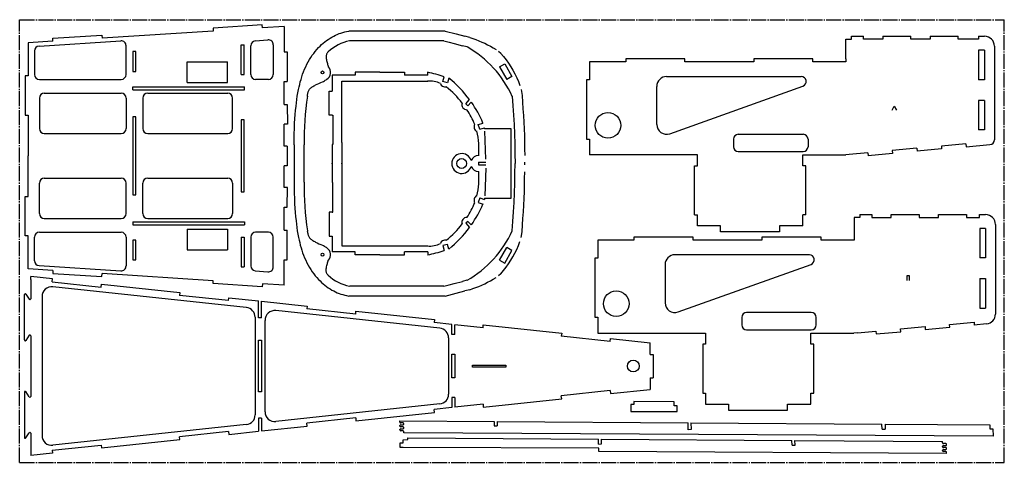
# Model space of a CAD drawing. Extents: x 9 to 1009, y 42 to 492.
import ezdxf

# ---------------------------------------------------------------- set-up
doc = ezdxf.new("R2010")
doc.units = 0
doc.header["$PDSIZE"] = -1
doc.linetypes.add('SLD-ОСЕВАЯ', pattern=[19.05, 15.24, -1.27, 1.27, -1.27])
doc.linetypes.add('SLD-СПЛОШНАЯ', pattern=[0])
doc.layers.get('0').update_dxf_attribs({"linetype": 'CONTINUOUS'})

msp = doc.modelspace()

# ---------------------------------------------------------------- linework, layer by layer
at = {"color": 7, "linetype": 'SLD-ОСЕВАЯ'}
for p, q in [((8.8, 41.7), (8.8, 491.7)), ((8.8, 491.7), (1008.8, 491.7)), ((1008.8, 41.7), (1008.8, 491.7)), ((8.8, 41.7), (1008.8, 41.7))]:
    msp.add_line(p, q, dxfattribs=at)
at = {"color": 7, "linetype": 'SLD-СПЛОШНАЯ'}
for p, q in [((205.5, 480.2), (92.5, 473)), ((255.2, 486.4), (205.3, 483.2)), ((205.3, 483.2), (205.5, 480.2)), ((255.4, 483.4), (255.2, 486.4)), ((277.6, 484.8), (255.4, 483.4)), ((277.6, 484.8), (277.6, 458.9)), ((440.8, 480.2), (343, 480.2)), ((28.5, 464.9), (111.6, 470.2)), ((42.4, 472.8), (92.3, 476)), ((42.6, 469.8), (42.4, 472.8)), ((92.3, 476), (92.5, 473)), ((248.1, 470.1), (261, 471.2)), ((439.5, 470.2), (344, 470.2)), ((465.9, 473.7), (461.1, 475)), ((847.8, 451.8), (847.8, 471.8)), ((847.8, 471.8), (853.8, 471.8)), ((853.8, 474.8), (866, 474.8)), ((853.8, 471.8), (853.8, 474.8)), ((866, 471.8), (866, 474.8)), ((885.5, 471.8), (866, 471.8)), ((885.5, 474.8), (885.5, 471.8)), ((885.5, 474.8), (914, 474.8)), ((914, 471.8), (914, 474.8)), ((933.5, 471.8), (914, 471.8)), ((933.5, 474.8), (933.5, 471.8)), ((933.5, 474.8), (962, 474.8)), ((962, 471.8), (962, 474.8)), ((982.7, 471.8), (962, 471.8)), ((982.7, 474.8), (982.7, 471.8)), ((982.7, 474.8), (988.8, 474.8)), ((42.6, 469.8), (17.4, 468.2)), ((17.4, 468.2), (17.4, 434.7)), ((116.9, 436), (116.9, 465.2)), ((233.9, 435.9), (233.9, 466)), ((233.9, 466), (236.9, 466)), ((236.9, 435.9), (236.9, 466)), ((243.5, 436), (243.5, 465.2)), ((266.4, 466.2), (266.4, 436)), ((463.1, 464.1), (458.6, 465.3)), ((988.8, 460.7), (982.7, 460.7)), ((982.7, 460.7), (982.7, 430.6)), ((988.8, 460.7), (988.8, 430.6)), ((998.8, 464.8), (998.8, 369.7)), ((23.8, 459.9), (23.8, 436)), ((123.9, 459.4), (123.9, 438.9)), ((126.9, 459.4), (123.9, 459.4)), ((126.9, 438.9), (126.9, 459.4)), ((277.6, 458.9), (280.6, 458.9)), ((280.6, 458.9), (280.6, 428.9)), ((497.5, 457.5), (495.3, 459.5)), ((684.4, 451.8), (624.4, 451.8)), ((624.4, 451.8), (624.4, 448.8)), ((684.4, 448.8), (684.4, 451.8)), ((814.4, 451.8), (754.4, 451.8)), ((754.4, 451.8), (754.4, 448.8)), ((814.4, 448.8), (814.4, 451.8)), ((847.8, 451.8), (847.8, 448.8)), ((178.8, 427.8), (178.8, 448.8)), ((178.8, 448.8), (219.8, 448.8)), ((219.8, 427.8), (219.8, 448.8)), ((496.2, 443.8), (501.4, 446.8)), ((496.2, 443.8), (503.6, 430.9)), ((501.4, 446.8), (508.8, 433.8)), ((587.6, 448.8), (587.6, 430.4)), ((624.4, 448.8), (587.6, 448.8)), ((754.4, 448.8), (684.4, 448.8)), ((847.8, 448.8), (814.4, 448.8)), ((14.4, 434.7), (14.4, 394.7)), ((17.4, 434.7), (14.4, 434.7)), ((28.8, 431), (111.9, 431)), ((123.9, 438.9), (126.9, 438.9)), ((233.9, 435.9), (236.9, 435.9)), ((261.4, 431), (248.5, 431)), ((326.1, 435.2), (326.1, 419.1)), ((349.6, 435.2), (326.1, 435.2)), ((374.6, 438.2), (349.6, 438.2)), ((349.6, 438.2), (349.6, 435.2)), ((374.6, 438.2), (399.6, 438.2)), ((399.6, 438.2), (399.6, 435.2)), ((423.2, 435.2), (399.6, 435.2)), ((423.2, 435.2), (423.2, 438.2)), ((438.6, 428.9), (439.9, 433.7)), ((444.7, 432.4), (443.4, 427.6)), ((508.8, 433.8), (503.6, 430.9)), ((587.6, 430.4), (584.6, 430.4)), ((584.6, 430.4), (584.6, 370.4)), ((665.9, 433.9), (802.6, 433.9)), ((988.8, 430.6), (982.7, 430.6)), ((123.8, 420.3), (123.8, 423.3)), ((123.8, 423.3), (237, 423.3)), ((123.8, 420.3), (237, 420.3)), ((178.8, 427.8), (219.8, 427.8)), ((237, 420.3), (237, 423.3)), ((277.6, 428.9), (280.6, 428.9)), ((277.6, 405.5), (277.6, 428.9)), ((336.1, 429.2), (423.2, 429.2)), ((336.1, 366.7), (336.1, 429.2)), ((443.4, 427.6), (438.6, 428.9)), ((518.3, 420.7), (519, 414.8)), ((655.9, 385.2), (655.9, 423.9)), ((669.3, 375.8), (804.2, 424.2)), ((28.8, 412), (28.8, 381)), ((33.8, 417), (111.9, 417)), ((116.9, 412), (116.9, 381)), ((133.9, 412), (133.9, 381)), ((138.9, 417), (220.1, 417)), ((225.1, 381), (225.1, 412)), ((323.1, 419.1), (326.1, 419.1)), ((323.1, 394.8), (323.1, 419.1)), ((461.9, 406.2), (465.7, 410.5)), ((277.6, 405.5), (280.6, 405.5)), ((280.6, 405.5), (280.7, 385.5)), ((464.1, 404.2), (461.9, 406.2)), ((467.5, 408), (464.1, 404.2)), ((895.1, 399.8), (897.1, 403.9)), ((897.1, 403.9), (899.5, 399.8)), ((988.8, 409.6), (982.7, 409.6)), ((982.7, 409.6), (982.7, 379.7)), ((988.8, 409.6), (988.8, 379.7)), ((14.4, 394.7), (17.4, 394.7)), ((17.4, 394.7), (17.4, 353.3)), ((123.9, 392.9), (123.9, 313.7)), ((126.9, 392.9), (123.9, 392.9)), ((126.9, 313.7), (126.9, 392.9)), ((326.1, 394.8), (323.1, 394.8)), ((326.1, 394.8), (327, 394.8)), ((327, 394.8), (327, 364.8)), ((233.9, 389.9), (233.9, 316.7)), ((236.9, 389.9), (233.9, 389.9)), ((236.9, 316.7), (236.9, 389.9)), ((277.6, 363.3), (277.6, 385.5)), ((280.7, 385.5), (277.6, 385.5)), ((474.6, 385.2), (479.4, 386.6)), ((476.1, 380.4), (474.6, 385.2)), ((476.1, 380.4), (481, 381.9)), ((481, 380.8), (481, 381.9)), ((508, 380.8), (481, 380.8)), ((508, 310.2), (508, 380.8)), ((33.8, 376), (111.9, 376)), ((138.9, 376), (220.1, 376)), ((482.2, 349.9), (481.1, 378.3)), ((584.6, 370.4), (587.6, 370.4)), ((587.6, 370.4), (587.6, 354.3)), ((733.7, 370.2), (733.7, 362.6)), ((738.7, 375.2), (804.5, 375.2)), ((809.5, 370.2), (809.5, 362.6)), ((988.8, 379.7), (982.7, 379.7)), ((280.6, 363.3), (277.6, 363.3)), ((280.6, 363.3), (280.6, 343.3)), ((287.6, 364.6), (287.6, 326.4)), ((297.6, 326.4), (297.6, 364.6)), ((326.1, 364.8), (326.1, 326.1)), ((327, 364.8), (326.1, 364.8)), ((336.1, 366.7), (336.1, 324.3)), ((920, 361), (895.1, 358.7)), ((920, 361), (920.3, 358)), ((945.1, 360.3), (920.3, 358)), ((969.8, 365.5), (944.9, 363.3)), ((944.9, 363.3), (945.1, 360.3)), ((969.8, 365.5), (970, 362.5)), ((970, 362.5), (994.2, 364.8)), ((17.4, 311.9), (17.4, 353.3)), ((697.1, 354.3), (587.6, 354.3)), ((697.1, 343.2), (697.1, 354.3)), ((738.7, 357.6), (804.5, 357.6)), ((804.2, 354.3), (847.8, 354.3)), ((804.2, 343.2), (804.2, 354.3)), ((851.4, 354.7), (847.8, 354.4)), ((847.8, 354.4), (847.8, 354.3)), ((870.2, 356.4), (851.4, 354.7)), ((870.2, 356.4), (870.5, 353.4)), ((895.4, 355.7), (870.5, 353.4)), ((895.1, 358.7), (895.4, 355.7)), ((280.6, 343.3), (277.6, 343.3)), ((277.6, 321.1), (277.6, 343.3)), ((467.3, 348.6), (467.3, 348.4)), ((467.3, 342.3), (467.3, 342.6)), ((474.7, 347), (474.7, 344)), ((474.7, 347), (482.3, 347)), ((474.7, 344), (482.3, 344)), ((482.2, 340.9), (481.1, 312.7)), ((522, 344), (522, 347)), ((694.1, 343.2), (697.1, 343.2)), ((694.1, 293.2), (694.1, 343.2)), ((807.2, 343.2), (804.2, 343.2)), ((807.2, 293.2), (807.2, 343.2)), ((33.8, 330.6), (111.9, 330.6)), ((138.9, 330.6), (220.1, 330.6)), ((28.8, 294.6), (28.8, 325.6)), ((116.9, 294.6), (116.9, 325.6)), ((133.9, 294.6), (133.9, 325.6)), ((225.1, 325.6), (225.1, 294.6)), ((280.7, 321.1), (277.6, 321.1)), ((280.6, 301.1), (280.7, 321.1)), ((327, 326.1), (326.1, 326.1)), ((327, 296.1), (327, 326.1)), ((336.1, 324.3), (336.1, 261.7)), ((14.4, 271.9), (14.4, 311.9)), ((14.4, 311.9), (17.4, 311.9)), ((123.9, 313.7), (126.9, 313.7)), ((233.9, 316.7), (236.9, 316.7)), ((476.1, 310.6), (474.6, 305.8)), ((476.1, 310.6), (481, 309)), ((481, 310.2), (481, 309)), ((481, 310.2), (508, 310.2)), ((277.6, 277.7), (277.6, 301.1)), ((277.6, 301.1), (280.6, 301.1)), ((474.6, 305.8), (479.4, 304.3)), ((326.1, 296.1), (323.1, 296.1)), ((323.1, 296.1), (323.1, 271.8)), ((326.1, 296.1), (327, 296.1)), ((694.1, 293.2), (697.1, 293.2)), ((697.1, 282.1), (697.1, 293.2)), ((804.2, 282.1), (804.2, 293.2)), ((807.2, 293.2), (804.2, 293.2)), ((856.2, 290.6), (856.2, 267.6)), ((862.2, 290.6), (856.2, 290.6)), ((862.2, 293.5), (874.3, 293.5)), ((862.2, 293.5), (862.2, 290.6)), ((874.3, 293.5), (874.3, 290.5)), ((874.3, 290.5), (893.9, 290.5)), ((893.9, 290.5), (893.9, 293.5)), ((893.9, 293.5), (922.3, 293.5)), ((922.3, 293.5), (922.3, 290.5)), ((922.3, 290.5), (941.9, 290.5)), ((941.9, 290.5), (941.9, 293.5)), ((941.9, 293.5), (970.3, 293.5)), ((970.3, 293.5), (970.3, 290.5)), ((970.3, 290.5), (983.7, 290.5)), ((983.7, 290.5), (983.7, 293.5)), ((983.7, 293.5), (989.9, 293.5)), ((33.8, 289.6), (111.9, 289.6)), ((123.8, 286.3), (237, 286.3)), ((123.8, 286.3), (123.8, 283.3)), ((123.8, 283.3), (237, 283.3)), ((138.9, 289.6), (220.1, 289.6)), ((237, 286.3), (237, 283.3)), ((464.1, 286.7), (461.9, 284.8)), ((461.9, 284.8), (465.7, 280.5)), ((467.5, 283), (464.1, 286.7)), ((720.5, 282.1), (697.1, 282.1)), ((720.5, 276.1), (720.5, 282.1)), ((804.2, 282.1), (780.5, 282.1)), ((780.5, 282.1), (780.5, 276.1)), ((999.9, 283.5), (999.9, 192.4)), ((17.4, 271.9), (14.4, 271.9)), ((17.4, 238.4), (17.4, 271.9)), ((23.8, 246.7), (23.8, 270.6)), ((28.8, 275.6), (111.9, 275.6)), ((116.9, 270.6), (116.9, 241.4)), ((178.8, 278.8), (219.8, 278.8)), ((178.8, 278.8), (178.8, 257.8)), ((219.8, 278.8), (219.8, 257.8)), ((233.9, 270.6), (236.9, 270.6)), ((233.9, 270.6), (233.9, 240.6)), ((236.9, 270.6), (236.9, 240.6)), ((243.5, 270.6), (243.5, 241.4)), ((261.4, 275.6), (248.5, 275.6)), ((266.4, 240.4), (266.4, 270.6)), ((277.6, 277.7), (280.6, 277.7)), ((280.6, 247.7), (280.6, 277.7)), ((323.1, 271.8), (326.1, 271.8)), ((326.1, 271.8), (326.1, 255.8)), ((518.3, 270.2), (519, 276.2)), ((692.7, 270.6), (632.7, 270.6)), ((632.7, 270.6), (632.7, 267.6)), ((692.7, 267.6), (692.7, 270.6)), ((780.5, 276.1), (720.5, 276.1)), ((822.7, 270.6), (762.7, 270.6)), ((762.7, 270.6), (762.7, 267.6)), ((822.7, 267.6), (822.7, 270.6)), ((989.9, 279.5), (983.9, 279.5)), ((983.9, 279.5), (983.9, 249.5)), ((989.9, 279.5), (989.9, 249.5)), ((123.9, 267.7), (123.9, 247.7)), ((126.9, 267.7), (123.9, 267.7)), ((126.9, 247.7), (126.9, 267.7)), ((336.1, 261.7), (423.2, 261.7)), ((443.4, 263.3), (438.6, 262)), ((438.6, 262), (439.9, 257.2)), ((444.7, 258.5), (443.4, 263.3)), ((496.2, 247.1), (503.6, 260.1)), ((508.8, 257.1), (503.6, 260.1)), ((632.7, 267.6), (595.9, 267.6)), ((595.9, 267.6), (595.9, 249.2)), ((762.7, 267.6), (692.7, 267.6)), ((856.2, 267.6), (822.7, 267.6)), ((178.8, 257.8), (219.8, 257.8)), ((349.6, 255.8), (326.1, 255.8)), ((349.6, 252.8), (349.6, 255.8)), ((374.6, 252.8), (349.6, 252.8)), ((374.6, 252.8), (399.6, 252.8)), ((399.6, 252.8), (399.6, 255.8)), ((423.2, 255.8), (399.6, 255.8)), ((423.2, 255.8), (423.2, 252.8)), ((501.4, 244.1), (508.8, 257.1)), ((810.9, 252.7), (674.3, 252.7)), ((28.5, 241.7), (111.6, 236.4)), ((123.9, 247.7), (126.9, 247.7)), ((233.9, 240.6), (236.9, 240.6)), ((277.6, 247.7), (280.6, 247.7)), ((277.6, 221.8), (277.6, 247.7)), ((496.2, 247.1), (501.4, 244.1)), ((595.9, 249.2), (592.9, 249.2)), ((592.9, 249.2), (592.9, 189.2)), ((664.3, 242.7), (664.3, 204)), ((677.6, 194.6), (812.6, 243)), ((989.9, 249.5), (983.9, 249.5)), ((42.6, 236.8), (17.4, 238.4)), ((20.1, 227.6), (20.1, 230.6)), ((42.2, 228.2), (20.1, 230.6)), ((42.6, 236.8), (42.4, 233.8)), ((42.4, 233.8), (92.3, 230.6)), ((92.3, 230.6), (92.5, 233.6)), ((205.5, 226.4), (92.5, 233.6)), ((248.1, 236.4), (261, 235.4)), ((497.5, 233.5), (495.3, 231.4)), ((910.3, 226.5), (910.3, 231.5)), ((910.3, 231.5), (912.3, 231.5)), ((912.3, 231.5), (912.3, 226.5)), ((20.1, 227.6), (20.1, 208)), ((41.9, 225.3), (42.2, 228.2)), ((41.9, 225.3), (91.6, 219.9)), ((239, 199.2), (42.5, 220.2)), ((91.6, 219.9), (91.9, 222.9)), ((91.9, 222.9), (171.5, 214.4)), ((205.3, 223.4), (205.5, 226.4)), ((255.2, 220.2), (205.3, 223.4)), ((255.4, 223.2), (255.2, 220.2)), ((277.6, 221.8), (255.4, 223.2)), ((439.5, 220.8), (344, 220.8)), ((463.1, 226.8), (458.6, 225.7)), ((983.9, 228.5), (989.9, 228.5)), ((983.9, 228.5), (983.9, 198.5)), ((989.9, 228.5), (989.9, 198.5)), ((13.7, 166.1), (13.7, 212.3)), ((15.2, 212.8), (18.6, 207.5)), ((31.5, 210.2), (31.5, 69)), ((171.5, 214.4), (171.1, 211.4)), ((220.9, 206.1), (171.1, 211.4)), ((440.8, 210.8), (343, 210.8)), ((465.9, 217.2), (461.1, 216)), ((220.9, 206.1), (221.2, 209.1)), ((221.2, 209.1), (251.5, 205.9)), ((251.5, 188.6), (251.5, 205.9)), ((254.5, 205.5), (300.7, 200.6)), ((254.5, 188.6), (254.5, 205.5)), ((300.7, 200.6), (300.4, 197.6)), ((435.5, 178.2), (269, 196)), ((350.1, 192.3), (300.4, 197.6)), ((350.1, 192.3), (350.4, 195.3)), ((350.4, 195.3), (430, 186.8)), ((812.8, 194), (747.1, 194)), ((983.9, 198.5), (989.9, 198.5)), ((248, 189.2), (248, 90)), ((254.5, 188.6), (251.5, 188.6)), ((258, 93.2), (258, 186)), ((430, 186.8), (429.7, 183.8)), ((447.9, 181.9), (429.7, 183.8)), ((447.9, 171.7), (447.9, 181.9)), ((450.9, 171.7), (450.9, 181.5)), ((479.4, 178.5), (450.9, 181.5)), ((479.4, 178.5), (479.7, 181.5)), ((479.7, 181.5), (559.3, 173)), ((592.9, 189.2), (595.9, 189.2)), ((595.9, 189.2), (595.9, 173)), ((742.1, 189), (742.1, 181.4)), ((817.8, 181.4), (817.8, 189)), ((953.2, 182), (978.1, 184.3)), ((953.5, 179), (953.2, 182)), ((978.1, 184.3), (978.4, 181.3)), ((990.8, 182.5), (978.4, 181.3)), ((18.6, 170.9), (15.2, 165.6)), ((20.1, 170.4), (20.1, 108.8)), ((450.9, 171.7), (447.9, 171.7)), ((559.3, 173), (558.9, 170)), ((595.9, 173), (705.5, 173)), ((705.5, 173), (705.5, 162)), ((747.1, 176.4), (812.8, 176.4)), ((812.5, 173), (856.1, 173)), ((812.5, 162), (812.5, 173)), ((859.7, 173.5), (856.1, 173.1)), ((856.1, 173.1), (856.1, 173)), ((859.7, 173.5), (878.5, 175.2)), ((878.5, 175.2), (878.8, 172.2)), ((878.8, 172.2), (903.7, 174.5)), ((903.4, 177.5), (928.3, 179.7)), ((903.7, 174.5), (903.4, 177.5)), ((928.3, 179.7), (928.6, 176.8)), ((928.6, 176.8), (953.5, 179)), ((251.5, 165.9), (254.5, 165.9)), ((251.5, 113.3), (251.5, 165.9)), ((254.5, 165.9), (254.5, 113.3)), ((444.4, 168.2), (444.4, 111)), ((608.6, 164.7), (558.9, 170)), ((608.6, 164.7), (609, 167.7)), ((609, 167.7), (649.3, 163.3)), ((649.3, 151.5), (649.3, 163.3)), ((705.5, 162), (702.5, 162)), ((702.5, 162), (702.5, 112)), ((815.5, 162), (812.5, 162)), ((815.5, 112), (815.5, 162)), ((447.9, 151.6), (450.9, 151.6)), ((447.9, 127.6), (447.9, 151.6)), ((450.9, 151.6), (450.9, 127.6)), ((649.3, 151.5), (652.3, 151.5)), ((652.3, 151.5), (652.3, 127.7)), ((468.8, 140.6), (502.6, 140.6)), ((468.8, 138.6), (468.8, 140.6)), ((502.6, 140.6), (502.6, 138.6)), ((502.6, 138.6), (468.8, 138.6)), ((450.9, 127.6), (447.9, 127.6)), ((649.3, 127.7), (652.3, 127.7)), ((649.3, 127.7), (649.3, 115.9)), ((13.7, 113.1), (13.7, 66.9)), ((18.6, 108.3), (15.2, 113.6)), ((254.5, 113.3), (251.5, 113.3)), ((608.6, 114.6), (558.9, 109.2)), ((608.6, 114.6), (609, 111.6)), ((609, 111.6), (649.3, 115.9)), ((702.5, 112), (705.5, 112)), ((705.5, 112), (705.5, 100.9)), ((812.5, 100.9), (812.5, 112)), ((812.5, 112), (815.5, 112)), ((435.5, 101.1), (269, 83.3)), ((447.9, 107.6), (447.9, 97.4)), ((450.9, 107.6), (447.9, 107.6)), ((450.9, 107.6), (450.9, 97.7)), ((479.4, 100.7), (450.9, 97.7)), ((479.4, 100.7), (479.7, 97.7)), ((479.7, 97.7), (559.3, 106.3)), ((559.3, 106.3), (558.9, 109.2)), ((632.7, 100.6), (629.7, 100.6)), ((629.7, 100.6), (629.7, 93.4)), ((632.7, 103.7), (632.7, 100.6)), ((673.5, 103.1), (632.7, 103.7)), ((673.5, 99), (673.5, 103.1)), ((705.5, 100.9), (728.8, 100.9)), ((728.8, 100.9), (728.8, 94.9)), ((788.8, 100.9), (812.5, 100.9)), ((788.8, 94.9), (788.8, 100.9)), ((350.4, 83.9), (430, 92.4)), ((447.9, 97.4), (429.7, 95.4)), ((430, 92.4), (429.7, 95.4)), ((629.7, 93.4), (676.5, 93.4)), ((676.5, 99), (673.5, 99)), ((676.5, 93.4), (676.5, 99)), ((728.8, 94.9), (788.8, 94.9)), ((239, 80.1), (42.5, 59.1)), ((251.5, 86.6), (251.5, 73.4)), ((254.5, 86.6), (251.5, 86.6)), ((254.5, 86.6), (254.5, 73.7)), ((350.1, 86.9), (300.4, 81.6)), ((300.7, 78.6), (300.4, 81.6)), ((350.1, 86.9), (350.4, 83.9)), ((395, 83.9), (490.7, 83.3)), ((395, 82.6), (395, 83.9)), ((398.2, 81.8), (395.8, 81.8)), ((399, 80.6), (399, 81)), ((490.7, 83.3), (490.8, 78.8)), ((493.7, 83.3), (493.8, 78.8)), ((493.7, 83.3), (687.7, 81.9)), ((687.9, 74.9), (687.7, 81.9)), ((690.6, 81.9), (690.9, 75)), ((690.6, 81.9), (884.6, 80.6)), ((884.8, 75.4), (884.6, 80.6)), ((887.7, 80.6), (994.2, 79.9)), ((887.7, 80.6), (887.8, 75.5)), ((15.2, 66.5), (18.6, 71.7)), ((20.1, 71.2), (20.1, 61.3)), ((220.9, 73.1), (171.1, 67.8)), ((220.9, 73.1), (221.2, 70.1)), ((221.2, 70.1), (251.5, 73.4)), ((254.5, 73.7), (300.7, 78.6)), ((395, 78.6), (395, 79)), ((395, 74.6), (395, 75)), ((395.8, 79.8), (398.2, 79.8)), ((398.2, 77.8), (395.8, 77.8)), ((395.8, 75.8), (398.2, 75.8)), ((398.2, 73.8), (395.8, 73.8)), ((399, 76.6), (399, 77)), ((399, 71.8), (399, 73)), ((997.6, 68.4), (399, 71.8)), ((490.8, 78.8), (493.8, 78.8)), ((690.9, 75), (687.9, 74.9)), ((884.8, 75.4), (887.8, 75.5)), ((994.2, 79.9), (994.3, 75.8)), ((994.3, 75.8), (997.3, 75.9)), ((997.3, 75.9), (997.6, 68.4)), ((20.1, 61.3), (20.1, 51.6)), ((91.9, 56.3), (171.5, 64.8)), ((171.5, 64.8), (171.1, 67.8)), ((395.3, 61.5), (398.3, 61.6)), ((395.4, 56.9), (395.3, 61.5)), ((398.2, 64.6), (403.1, 64.8)), ((398.3, 61.6), (398.2, 64.6)), ((403.1, 66.5), (596.6, 65.2)), ((403.1, 64.8), (403.1, 66.5)), ((596.8, 60.3), (596.6, 65.2)), ((596.8, 60.3), (599.8, 60.4)), ((599.8, 60.4), (599.6, 65.2)), ((599.6, 65.2), (793.2, 63.9)), ((793.3, 59.1), (793.2, 63.9)), ((796.3, 59.2), (796.2, 63.9)), ((796.2, 63.9), (946.2, 62.9)), ((946.2, 61.5), (946.2, 62.9)), ((949.4, 60.7), (947, 60.7)), ((20.1, 51.6), (20.1, 48.6)), ((42.2, 51), (20.1, 48.6)), ((41.9, 54), (91.6, 59.3)), ((41.9, 54), (42.2, 51)), ((91.6, 59.3), (91.9, 56.3)), ((398.4, 56.9), (395.4, 56.9)), ((596.9, 56), (398.4, 56.9)), ((597, 52.7), (596.9, 56)), ((950.2, 50.7), (597, 52.7)), ((793.3, 59.1), (796.3, 59.2)), ((946.2, 57.5), (946.2, 57.9)), ((946.2, 53.5), (946.2, 53.9)), ((947, 58.7), (949.4, 58.7)), ((949.4, 56.7), (947, 56.7)), ((947, 54.7), (949.4, 54.7)), ((949.4, 52.7), (947, 52.7)), ((950.2, 59.5), (950.2, 59.9)), ((950.2, 55.5), (950.2, 55.9)), ((950.2, 50.7), (950.2, 51.9))]:
    msp.add_line(p, q, dxfattribs=at)
for points in [[(287.6, 364.6), (287.6, 370.1), (287.7, 375.6), (287.8, 381), (288.1, 386.5), (288.3, 390.9), (288.6, 395.2), (289, 399.5), (289.5, 403.8), (289.9, 407.2), (290.3, 410.6), (290.8, 414), (291.4, 417.3), (292, 420.7), (292.6, 423.3), (293.2, 425.9), (293.8, 428.5), (294.6, 431), (295.3, 433.6), (296.2, 436.2), (297.2, 438.8), (298.2, 441.3), (299.4, 443.9), (300.6, 446.4), (301.9, 448.8), (303.3, 451.2), (304.6, 453.4), (306, 455.5), (307.5, 457.5), (309, 459.5), (310.7, 461.5), (312.4, 463.3), (313.9, 464.9), (315.4, 466.4), (317, 467.8), (318.7, 469.2), (320.4, 470.5), (322.2, 471.7), (324, 472.9), (325.9, 474), (327.8, 475), (329.5, 475.9), (331.3, 476.7), (333.2, 477.5), (335, 478.1), (337, 478.8), (338.9, 479.3), (340.9, 479.8), (343, 480.2)], [(440.8, 480.2), (452.2, 477.3), (461.1, 475)], [(439.5, 470.2), (444.9, 468.8), (450.2, 467.4), (458.6, 465.3)], [(465.9, 473.7), (469, 472.7), (472.1, 471.6), (475.2, 470.3), (478.2, 469), (481.1, 467.7), (484.1, 466.2), (486.9, 464.7), (489.8, 463), (492.6, 461.3)], [(322.1, 458.9), (321.6, 458.4), (321.2, 457.8), (320.8, 457.2), (320.5, 456.6), (320.3, 455.9), (320.2, 455.2), (320.1, 454.5), (320.1, 453.5), (320.1, 452.4), (320.3, 451.4), (320.5, 450.3), (320.7, 449.3), (321, 448.3), (321.3, 447.3), (321.6, 446.3), (321.8, 445.4), (322.1, 444.6), (322.3, 443.8)], [(497.5, 457.5), (500.3, 454.2), (502.9, 450.9), (505.3, 447.4), (507.6, 443.9), (509.8, 440.3), (511.8, 436.5), (513.7, 432.7), (515.4, 428.8), (516.9, 424.8)], [(300.9, 413.8), (301.1, 414.8), (301.3, 415.6), (301.4, 416.4), (301.6, 417.2), (301.7, 417.9), (301.9, 418.5), (302.1, 419.1), (302.4, 419.8), (302.8, 420.5), (303.3, 421.1), (303.8, 421.7), (304.4, 422.3), (305.1, 422.9), (305.9, 423.4), (306.7, 423.9), (307.6, 424.4), (308.5, 424.9), (309.4, 425.4), (311.1, 426.1), (312.8, 426.9), (314.6, 427.7), (316.3, 428.5), (317.3, 429), (318.3, 429.5), (319.2, 430.1), (320, 430.6), (320.8, 431.2)], [(509.1, 413.8), (509.8, 404.3), (510.4, 394.7), (510.9, 385.1), (511.3, 375.6), (511.6, 365.5), (511.8, 355.5), (512, 345.5)], [(519, 414.8), (519.5, 408), (520, 401.2), (520.4, 394.4), (520.8, 387.7), (521.1, 380.9), (521.4, 374.1), (521.6, 367.3), (521.7, 360.5), (521.9, 353.8)], [(509.1, 277.1), (509.8, 286.7), (510.4, 296.3), (510.9, 305.8), (511.3, 315.4), (511.6, 325.4), (511.8, 335.4), (512, 345.5)], [(519, 276.2), (519.5, 283), (520, 289.7), (520.4, 296.5), (520.8, 303.3), (521.1, 310.1), (521.4, 316.9), (521.6, 323.6), (521.7, 330.4), (521.9, 337.2)], [(287.6, 326.4), (287.6, 320.9), (287.7, 315.4), (287.8, 309.9), (288.1, 304.4), (288.3, 300.1), (288.6, 295.8), (289, 291.5), (289.5, 287.2), (289.9, 283.8), (290.3, 280.4), (290.8, 277), (291.4, 273.6), (292, 270.3), (292.6, 267.7), (293.2, 265.1), (293.8, 262.5), (294.6, 259.9), (295.3, 257.4), (296.2, 254.8), (297.2, 252.2), (298.2, 249.6), (299.4, 247.1), (300.6, 244.6), (301.9, 242.1), (303.3, 239.7), (304.6, 237.6), (306, 235.5), (307.5, 233.4), (309, 231.4), (310.7, 229.5), (312.4, 227.6), (313.9, 226.1), (315.4, 224.6), (317, 223.1), (318.7, 221.8), (320.4, 220.4), (322.2, 219.2), (324, 218), (325.9, 216.9), (327.8, 215.9), (329.5, 215.1), (331.3, 214.2), (333.2, 213.5), (335, 212.8), (337, 212.2), (338.9, 211.7), (340.9, 211.2), (343, 210.8)], [(300.9, 277.1), (301.1, 276.2), (301.3, 275.3), (301.4, 274.5), (301.6, 273.8), (301.7, 273.1), (301.9, 272.5), (302.1, 271.9), (302.4, 271.2), (302.8, 270.5), (303.3, 269.9), (303.8, 269.3), (304.4, 268.7), (305.1, 268.1), (305.9, 267.6), (306.7, 267.1), (307.6, 266.6), (308.5, 266.1), (309.4, 265.6), (311.1, 264.8), (312.8, 264), (314.6, 263.3), (316.3, 262.5), (317.3, 262), (318.3, 261.4), (319.2, 260.9), (320, 260.3), (320.8, 259.8)], [(497.5, 233.5), (500.3, 236.7), (502.9, 240.1), (505.3, 243.5), (507.6, 247.1), (509.8, 250.7), (511.8, 254.4), (513.7, 258.2), (515.4, 262.1), (516.9, 266.1)], [(322.1, 232), (321.6, 232.6), (321.2, 233.1), (320.8, 233.8), (320.5, 234.4), (320.3, 235.1), (320.2, 235.8), (320.1, 236.5), (320.1, 237.5), (320.1, 238.5), (320.3, 239.6), (320.5, 240.6), (320.7, 241.7), (321, 242.7), (321.3, 243.7), (321.6, 244.6), (321.8, 245.5), (322.1, 246.4), (322.3, 247.1)], [(439.5, 220.8), (444.9, 222.1), (450.2, 223.5), (458.6, 225.7)], [(465.9, 217.2), (469, 218.3), (472.1, 219.4), (475.2, 220.6), (478.2, 221.9), (481.1, 223.3), (484.1, 224.8), (486.9, 226.3), (489.8, 227.9), (492.6, 229.6)], [(440.8, 210.8), (452.2, 213.7), (461.1, 216)]]:
    msp.add_lwpolyline(points, dxfattribs=at)
for centre, radius in [((316.4, 438.1), 1.5), ((606.3, 384.3), 13), ((457.7, 345.5), 5), ((316.4, 252.8), 1.5), ((614.7, 203), 13), ((632, 139.6), 6)]:
    msp.add_circle(centre, radius, dxfattribs=at)
for centre, radius, start, end in [((111.9, 465.2), 5, 0, 93.6609), ((248.5, 465.2), 5, 94.4768, 180), ((261.4, 466.2), 5, 360, 94.4768), ((352.8, 426.2), 44.9, 101.3749, 133.1818), ((988.8, 464.8), 10, 0, 90), ((28.8, 459.9), 5, 93.6609, 180), ((407.9, 367.5), 111.3, 24.5767, 60.2262), ((316.4, 438.1), 8.26, 302.9259, 43.8045), ((28.8, 436), 5, 180, 270), ((111.9, 436), 5, 270, 0), ((248.5, 436), 5, 180, 270), ((261.4, 436), 5, 270, 0), ((403.3, 329.6), 110.4, 70.6292, 79.6205), ((367.9, 338), 121.7, 36.5097, 50.8481), ((665.9, 423.9), 10, 90, 180), ((802.6, 428.9), 5, 289.7295, 90), ((425.1, 402.4), 26.9, 65.5381, 94.0955), ((441, 428.3), 5, 196.2243, 281.6741), ((386, 352.3), 90.5, 37.0526, 51.7619), ((33.8, 412), 5, 90, 180), ((111.9, 412), 5, 0, 90), ((138.9, 412), 5, 90, 180), ((220.1, 412), 5, 0, 90), ((595.8, 368.9), 298.2, 171.3381, 180.8289), ((463, 405.2), 5, 161.1014, 270.7264), ((401.8, 358.2), 74.3, 21.3334, 34.4305), ((368.5, 339), 120.7, 23.2634, 34.8515), ((33.8, 381), 5, 180, 270), ((111.9, 381), 5, 270, 360), ((138.9, 381), 5, 180, 270), ((220.1, 381), 5, 270, 0), ((475.3, 382.8), 5, 150.3745, 243.9194), ((665.9, 385.2), 10, 180, 289.7295), ((391.7, 359.6), 83.6, 355.7788, 12.8992), ((738.7, 370.2), 5, 90, 180), ((804.5, 370.2), 5, 0, 90), ((738.7, 362.6), 5, 180, 270), ((804.5, 362.6), 5, 270, 0), ((993.8, 369.7), 5, 275.239, 0), ((457.7, 345.5), 10.1, 16.6983, 343.3017), ((474.7, 345.5), 8.01, 87.6589, 156.9853), ((474.7, 345.5), 8.01, 203.0147, 272.3411), ((33.8, 325.6), 5, 90, 180), ((111.9, 325.6), 5, 360, 90), ((138.9, 325.6), 5, 90, 180), ((220.1, 325.6), 5, 0, 90), ((391.7, 331.3), 83.6, 347.1008, 4.2212), ((595.8, 322.1), 298.2, 179.1711, 188.6619), ((475.3, 308.2), 5, 116.0806, 209.6255), ((401.8, 332.7), 74.3, 325.5695, 338.6666), ((368.5, 352), 120.7, 325.1485, 336.7366), ((33.8, 294.6), 5, 180, 270), ((111.9, 294.6), 5, 270, 360), ((138.9, 294.6), 5, 180, 270), ((220.1, 294.6), 5, 270, 0), ((463, 285.7), 5, 89.2736, 198.8986), ((989.9, 283.5), 10, 0, 90), ((386, 338.6), 90.5, 308.2381, 322.9474), ((367.9, 352.9), 121.7, 309.1519, 323.4903), ((28.8, 270.6), 5, 90, 180), ((111.9, 270.6), 5, 0, 90), ((248.5, 270.6), 5, 90, 180), ((261.4, 270.6), 5, 0, 90), ((407.9, 323.4), 111.3, 299.7738, 335.4233), ((425.1, 288.5), 26.9, 265.9045, 294.4619), ((441, 262.7), 5, 78.3259, 163.7757), ((316.4, 252.8), 8.26, 316.1955, 57.0741), ((403.3, 361.3), 110.4, 280.3795, 289.3708), ((674.3, 242.7), 10, 90, 180), ((810.9, 247.7), 5, 289.7295, 90), ((28.8, 246.7), 5, 180, 266.3391), ((111.9, 241.4), 5, 266.3391, 0), ((248.5, 241.4), 5, 180, 265.5232), ((261.4, 240.4), 5, 265.5232, 360), ((352.8, 264.7), 44.9, 226.8182, 258.6251), ((41.5, 210.2), 10, 83.8986, 180), ((14.5, 212.3), 0.8, 33.5336, 180), ((19.3, 208), 0.8, 213.5336, 0), ((674.3, 204), 10, 180, 289.7295), ((238, 189.2), 10, 0, 83.8986), ((268, 186), 10, 83.8986, 180), ((747.1, 189), 5, 90, 180), ((812.8, 189), 5, 0, 90), ((989.9, 192.4), 10, 275.239, 0), ((747.1, 181.4), 5, 180, 270), ((812.8, 181.4), 5, 270, 0), ((19.3, 170.4), 0.8, 0, 146.4664), ((434.4, 168.2), 10, 360, 83.8986), ((14.5, 166.1), 0.8, 180, 326.4664), ((14.5, 113.1), 0.8, 33.5336, 180), ((434.4, 111), 10, 276.1014, 360), ((19.3, 108.8), 0.8, 213.5336, 0), ((238, 90), 10, 276.1014, 360), ((268, 93.2), 10, 180, 276.1014), ((395.8, 82.6), 0.8, 180, 270), ((398.2, 81), 0.8, 0, 90), ((398.2, 80.6), 0.8, 270, 0), ((19.3, 71.2), 0.8, 0, 146.4664), ((395.8, 79), 0.8, 90, 180), ((395.8, 78.6), 0.8, 180, 270), ((395.8, 75), 0.8, 90, 180), ((395.8, 74.6), 0.8, 180, 270), ((398.2, 77), 0.8, 0, 90), ((398.2, 76.6), 0.8, 270, 0), ((398.2, 73), 0.8, 0, 90), ((14.5, 66.9), 0.8, 180, 326.4664), ((41.5, 69), 10, 180, 276.1014), ((947, 61.5), 0.8, 180, 270), ((949.4, 59.9), 0.8, 0, 90), ((947, 57.9), 0.8, 90, 180), ((947, 57.5), 0.8, 180, 270), ((947, 53.9), 0.8, 90, 180), ((947, 53.5), 0.8, 180, 270), ((949.4, 59.5), 0.8, 270, 0), ((949.4, 55.9), 0.8, 0, 90), ((949.4, 55.5), 0.8, 270, 0), ((949.4, 51.9), 0.8, 0, 90)]:
    msp.add_arc(centre, radius, start, end, dxfattribs=at)
for p in [(326.1, 345.5), (336.1, 345.5)]:
    msp.add_point(p, dxfattribs=at)

doc.saveas('drawing.dxf')
